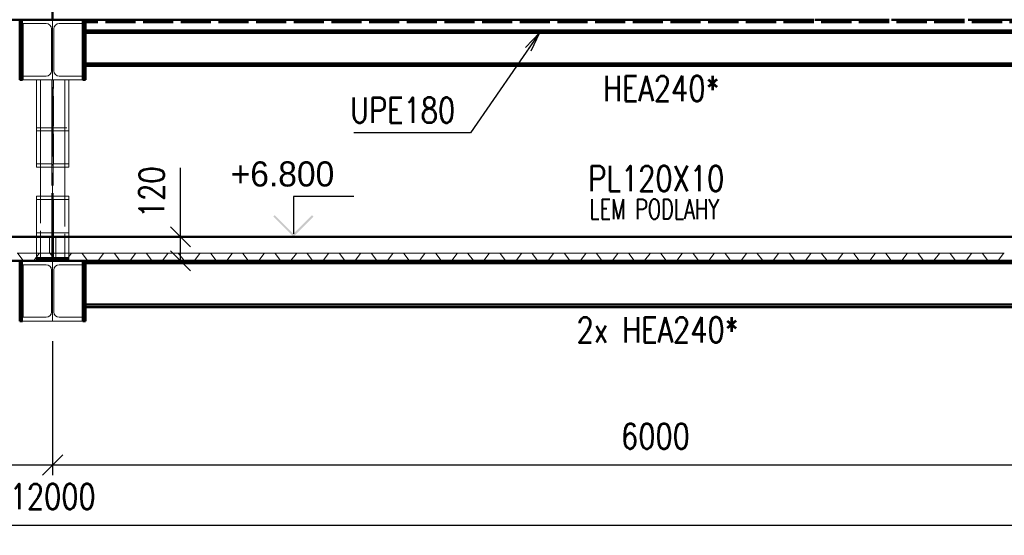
# Paper-space layout 'Layout1' of a CAD drawing. Extents: x -2 to 1083, y -36 to 422.
# Tile 15 of 93: x 173 to 271, y 240 to 291. Entities that reach past the tile are written whole.
import ezdxf

# ---------------------------------------------------------------- set-up
doc = ezdxf.new("R2010")
doc.units = 0
doc.linetypes.add('ACAD_ISO02W100', pattern=[15, 12, -3])
doc.linetypes.add('ACAD_ISO04W100', pattern=[30.5, 24, -3, 0.5, -3])
doc.layers.get('0').update_dxf_attribs({"linetype": 'CONTINUOUS'})
doc.layers.get('DEFPOINTS').update_dxf_attribs({"color": 132, "linetype": 'CONTINUOUS'})
doc.layers.add('AS_INS_ON', color=7, linetype='CONTINUOUS')
for name, color, linetype, lineweight in [('SS_1.ET-HALA_TaO-KCE_VELINU-PRUVLAK', 9, 'CONTINUOUS', 13), ('SS_2.ET-HALA_TaO-KCE_VELINU-NADSTAVBA', 72, 'CONTINUOUS', 50), ('SS_2.ET-HALA_TaO-KCE_VELINU-PODLAH.NOSNIK', 212, 'CONTINUOUS', 50), ('SS_2.ET-HALA_TaO-KCE_VELINU-PODLAHA', 9, 'CONTINUOUS', 13), ('SS_2.ET-HALA_TaO-KCE_VELINU-PODLAHA_LEM', 140, 'CONTINUOUS', 50), ('SS_2.ET-HALA_TaO-KCE_VELINU-ZESILENI', 160, 'CONTINUOUS', 50), ('SS_2.ET-HALA_TaO-LAVKA_+8.000m', 134, 'CONTINUOUS', 50), ('SS_KOTY', 3, 'CONTINUOUS', 25), ('SS_POPIS_PROFILU', 13, 'CONTINUOUS', 25), ('SS_POPIS_PROFILU_S355', 2, 'CONTINUOUS', 35), ('SS_SRAFY', 8, 'CONTINUOUS', 18)]:
    doc.layers.add(name, color=color, linetype=linetype, lineweight=lineweight)
doc.styles.add('ROMANS', font='romans.shx', dxfattribs={"width": 0.8})
doc.styles.add('romans.shx', font='romans.shx', dxfattribs={"height": 5})
doc.dimstyles.new('A-1_(2.5)_50AS', dxfattribs={"dimtxt": 2.5, "dimasz": 2, "dimexe": 1, "dimexo": 2, "dimgap": 0, "dimtad": 0, "dimdec": 1, "dimlfac": 50, "dimrnd": 1, "dimtxsty": 'ROMANS', "dimblk1": 'OBLIQUE', "dimblk2": 'OBLIQUE', "dimsah": 1, "dimcen": 2, "dimclrd": 256, "dimclre": 256, "dimclrt": 256, "dimadec": 1, "dimazin": 2, "dimtfac": 0.714286, "dimtdec": 1, "dimtmove": 0, "dimatfit": 3, "dimldrblk": 'OPEN', "dimfxl": 1, "dimtvp": 1.142857, "dimtfill": 1, "dimtolj": 1, "dimlwd": -1, "dimlwe": -1, "dimarcsym": 0})
pattern_1 = [(45, (56.62057, 345.75002), (-0.04490128, 0.04490128), [])]

# ---------------------------------------------------------------- blocks, each defined once
blk = doc.blocks.new('_Oblique')
at = {"color": 0, "linetype": 'ByBlock', "lineweight": -2}
blk.add_line((-0.5, -0.5), (0.5, 0.5), dxfattribs=at)
blk = doc.blocks.new('*D31')
at = {"layer": 'DEFPOINTS', "color": 0, "transparency": 16777216}
for p in [(56.621, 261.35, 9202.4), (176.621, 261.35, 9202.4), (176.621, 247.036)]:
    blk.add_point(p, dxfattribs=at)
at = {"layer": 'SS_KOTY', "transparency": 16777216}
for p, q in [((56.621, 259.35), (56.621, 246.036)), ((176.621, 259.35), (176.621, 246.036)), ((56.621, 247.036), (176.621, 247.036))]:
    blk.add_line(p, q, dxfattribs=at)
at = {"layer": 'SS_KOTY', "transparency": 16777216, "xscale": 2, "yscale": 2, "zscale": 2, "rotation": 180}
blk.add_blockref('_Oblique', (56.621, 247.036), dxfattribs=at)
at = {"layer": 'SS_KOTY', "transparency": 16777216, "xscale": 2, "yscale": 2, "zscale": 2}
blk.add_blockref('_Oblique', (176.621, 247.036), dxfattribs=at)
at = {"layer": 'SS_KOTY', "transparency": 16777216, "insert": (116.621, 249.893), "char_height": 2.5, "attachment_point": 5, "style": 'ROMANS', "bg_fill": 3, "box_fill_scale": 1.1, "bg_fill_color": 256, "bg_fill_true_color": 13158600, "bg_fill_transparency": 0}
blk.add_mtext('\\A1;6000', dxfattribs=at)
blk = doc.blocks.new('_OPEN')
at = {"color": 0, "linetype": 'ByBlock'}
for p, q in [((-1, 0.167), (0, 0)), ((0, 0), (-1, -0.167)), ((0, 0), (-1, 0))]:
    blk.add_line(p, q, dxfattribs=at)
blk = doc.blocks.new('*D32')
at = {"layer": 'DEFPOINTS', "color": 0, "transparency": 16777216}
for p in [(176.621, 261.35, 9202.4), (296.621, 261.35, 9202.4), (296.621, 247.036)]:
    blk.add_point(p, dxfattribs=at)
at = {"layer": 'SS_KOTY', "transparency": 16777216}
for p, q in [((176.621, 259.35), (176.621, 246.036)), ((296.621, 259.35), (296.621, 246.036)), ((176.621, 247.036), (296.621, 247.036))]:
    blk.add_line(p, q, dxfattribs=at)
at = {"layer": 'SS_KOTY', "transparency": 16777216, "xscale": 2, "yscale": 2, "zscale": 2, "rotation": 180}
blk.add_blockref('_Oblique', (176.621, 247.036), dxfattribs=at)
at = {"layer": 'SS_KOTY', "transparency": 16777216, "xscale": 2, "yscale": 2, "zscale": 2}
blk.add_blockref('_Oblique', (296.621, 247.036), dxfattribs=at)
at = {"layer": 'SS_KOTY', "transparency": 16777216, "insert": (236.621, 249.893), "char_height": 2.5, "attachment_point": 5, "style": 'ROMANS', "bg_fill": 3, "box_fill_scale": 1.1, "bg_fill_color": 256, "bg_fill_true_color": 13158600, "bg_fill_transparency": 0}
blk.add_mtext('\\A1;6000', dxfattribs=at)
blk = doc.blocks.new('*D36')
at = {"layer": 'DEFPOINTS', "color": 0, "transparency": 16777216}
for p in [(56.621, 261.35, 9202.4), (296.621, 261.35, 9202.4), (296.621, 241.036)]:
    blk.add_point(p, dxfattribs=at)
at = {"layer": 'SS_KOTY', "transparency": 16777216}
for p, q in [((56.621, 259.35), (56.621, 240.036)), ((296.621, 259.35), (296.621, 240.036)), ((56.621, 241.036), (296.621, 241.036))]:
    blk.add_line(p, q, dxfattribs=at)
at = {"layer": 'SS_KOTY', "transparency": 16777216, "xscale": 2, "yscale": 2, "zscale": 2, "rotation": 180}
blk.add_blockref('_Oblique', (56.621, 241.036), dxfattribs=at)
at = {"layer": 'SS_KOTY', "transparency": 16777216, "xscale": 2, "yscale": 2, "zscale": 2}
blk.add_blockref('_Oblique', (296.621, 241.036), dxfattribs=at)
at = {"layer": 'SS_KOTY', "transparency": 16777216, "insert": (176.621, 243.893), "char_height": 2.5, "attachment_point": 5, "style": 'ROMANS', "bg_fill": 3, "box_fill_scale": 1.1, "bg_fill_color": 256, "bg_fill_true_color": 13158600, "bg_fill_transparency": 0}
blk.add_mtext('\\A1;12000', dxfattribs=at)
blk = doc.blocks.new('*D48')
at = {"layer": 'DEFPOINTS', "color": 0, "transparency": 16777216}
for p in [(178.221, 269.75, 9194), (189.338, 269.75), (179.901, 267.35, 9194)]:
    blk.add_point(p, dxfattribs=at)
at = {"layer": 'SS_KOTY', "transparency": 16777216}
for p, q in [((189.338, 269.75), (189.338, 276.607)), ((180.221, 269.75), (190.338, 269.75)), ((189.338, 267.35), (189.338, 269.75)), ((181.901, 267.35), (190.338, 267.35))]:
    blk.add_line(p, q, dxfattribs=at)
at = {"layer": 'SS_KOTY', "transparency": 16777216, "xscale": 2, "yscale": 2, "zscale": 2}
for p, rotation in [((189.338, 269.75), 90), ((189.338, 267.35), 270)]:
    blk.add_blockref('_Oblique', p, dxfattribs=dict(at, rotation=rotation))
at = {"layer": 'SS_KOTY', "transparency": 16777216, "insert": (186.481, 274.179), "char_height": 2.5, "attachment_point": 5, "rotation": 90, "style": 'ROMANS', "bg_fill": 3, "box_fill_scale": 1.1, "bg_fill_color": 256, "bg_fill_true_color": 13158600, "bg_fill_transparency": 0}
blk.add_mtext('\\A1;120', dxfattribs=at)

psp = doc.layouts.get("Layout1")

# ---------------------------------------------------------------- hatches: boundary and pattern name
at = {"layer": 'AS_INS_ON'}
psp.add_hatch(color=3, dxfattribs=at).paths.add_polyline_path([(198.7265, 271.8914), (198.5851, 271.75), (200.5851, 269.75), (202.5851, 271.75), (202.4437, 271.8914), (200.5851, 270.0329)])
at = {"layer": 'SS_SRAFY'}
h = psp.add_hatch(dxfattribs=at)
h.set_pattern_fill('ANSI31', color=5, scale=0.02, style=0)
h.set_pattern_definition(pattern_1)
h.paths.add_polyline_path([(173.3406, 285.35), (173.6206, 285.35), (173.6206, 291.35), (173.3406, 291.35)], flags=0)
h = psp.add_hatch(dxfattribs=at)
h.set_pattern_fill('ANSI31', color=5, scale=0.02, style=0)
h.set_pattern_definition(pattern_1)
h.paths.add_polyline_path([(179.6206, 285.35), (179.9006, 285.35), (179.9006, 291.35), (179.6206, 291.35)], flags=0)

# ---------------------------------------------------------------- linework, layer by layer
at = {"layer": 'AS_INS_ON', "color": 3}
for p, q in [((206.5851, 273.75, 21.7265), (200.5851, 273.75, 21.7265)), ((200.5851, 273.75, 21.7265), (200.5851, 270.0329, 21.7265))]:
    psp.add_line(p, q, dxfattribs=at)
at = {"layer": 'SS_1.ET-HALA_TaO-KCE_VELINU-PRUVLAK', "color": 5, "linetype": 'Continuous', "ltscale": 0.25}
for p, q in [((179.6206, 291.35), (173.6206, 291.35)), ((173.6206, 291.35), (173.6206, 290.97)), ((173.6206, 290.97), (175.9706, 290.97)), ((176.5106, 290.43), (176.5106, 286.27)), ((176.7306, 286.27), (176.7306, 290.43)), ((177.2706, 290.97), (179.6206, 290.97)), ((175.9706, 285.73), (173.6206, 285.73)), ((173.6206, 285.35), (179.6206, 285.35)), ((175.0206, 285.35), (175.0206, 276.6695)), ((175.4206, 285.35), (175.4206, 273.7772)), ((179.6206, 285.73), (177.2706, 285.73)), ((175.0206, 276.6695), (175.4206, 276.6695)), ((175.0206, 273.7772), (175.0206, 273.4544)), ((176.5406, 273.4544), (175.0206, 273.4544)), ((175.0206, 273.4544), (175.0206, 270.1279)), ((176.5406, 273.4544), (176.5406, 270.1279)), ((176.7006, 270.1279), (176.7006, 273.4544)), ((176.5406, 270.1279), (175.0206, 270.1279)), ((175.0206, 270.1279), (175.0206, 269.8052)), ((175.0206, 269.8052), (175.0206, 267.35)), ((173.6206, 267.35), (173.6206, 266.97)), ((173.6206, 266.97), (175.9706, 266.97)), ((176.5106, 266.43), (176.5106, 262.27)), ((176.7306, 262.27), (176.7306, 266.43))]:
    psp.add_line(p, q, dxfattribs=at)
at = {"layer": 'SS_1.ET-HALA_TaO-KCE_VELINU-PRUVLAK', "color": 9, "linetype": 'ACAD_ISO04W100', "ltscale": 0.25}
psp.add_line((176.6206, 278.6357), (176.6206, 291.35), dxfattribs=at)
at = {"layer": 'SS_1.ET-HALA_TaO-KCE_VELINU-PRUVLAK', "color": 9, "linetype": 'ACAD_ISO02W100', "ltscale": 0.25}
for p, q in [((176.5406, 276.989), (176.5406, 285.35)), ((176.5556, 285.35), (176.5556, 267.35)), ((176.6856, 285.35), (176.6856, 267.35)), ((176.7006, 276.989), (176.7006, 285.35)), ((175.0206, 280.602), (178.2206, 280.602)), ((175.0206, 280.2825), (176.5406, 280.2825)), ((176.7006, 280.2825), (178.2206, 280.2825)), ((175.0206, 276.989), (176.5406, 276.989)), ((175.4206, 267.35), (175.4206, 273.7772)), ((176.5406, 267.35), (176.5406, 270.1279)), ((176.7006, 267.35), (176.7006, 270.1279))]:
    psp.add_line(p, q, dxfattribs=at)
at = {"layer": 'SS_1.ET-HALA_TaO-KCE_VELINU-PRUVLAK', "color": 5, "linetype": 'Continuous', "ltscale": 0.25, "extrusion": (0, 6.12323e-17, -1)}
for centre, start, end in [((-175.9706, 290.43), 90, 180), ((-177.2706, 290.43), 0, 90), ((-175.9706, 286.27), 180, 270), ((-177.2706, 286.27), 270, 0), ((-175.9706, 266.43), 90, 180), ((-177.2706, 266.43), 0, 90)]:
    psp.add_arc(centre, 0.54, start, end, dxfattribs=at)
at = {"layer": 'SS_2.ET-HALA_TaO-KCE_VELINU-NADSTAVBA', "color": 7, "linetype": 'ACAD_ISO04W100', "ltscale": 0.25}
psp.add_line((176.6206, 291.35), (176.6206, 345.75), dxfattribs=at)
at = {"layer": 'SS_2.ET-HALA_TaO-KCE_VELINU-PODLAH.NOSNIK', "color": 7, "linetype": 'ACAD_ISO04W100', "ltscale": 0.25}
for p, q in [((176.6206, 291.35), (56.6206, 291.35)), ((296.6206, 291.35), (176.6206, 291.35)), ((176.6206, 267.35), (56.6206, 267.35))]:
    psp.add_line(p, q, dxfattribs=at)
at = {"layer": 'SS_2.ET-HALA_TaO-KCE_VELINU-PODLAH.NOSNIK', "color": 3, "linetype": 'ACAD_ISO02W100', "ltscale": 0.25}
for p, q in [((293.6206, 291.35), (179.9006, 291.35)), ((293.6206, 291.11), (179.9006, 291.11))]:
    psp.add_line(p, q, dxfattribs=at)
at = {"layer": 'SS_2.ET-HALA_TaO-KCE_VELINU-PODLAH.NOSNIK', "color": 1, "linetype": 'Continuous', "ltscale": 0.25}
for p, q in [((296.5106, 286.99), (179.9006, 286.99)), ((179.9006, 286.75), (296.5106, 286.75)), ((296.5106, 262.99), (179.9006, 262.99)), ((179.9006, 262.75), (296.5106, 262.75))]:
    psp.add_line(p, q, dxfattribs=at)
at = {"layer": 'SS_2.ET-HALA_TaO-KCE_VELINU-PODLAHA', "color": 9, "linetype": 'ACAD_ISO02W100', "ltscale": 0.25}
for p, q in [((175.4006, 269.75), (175.4006, 268.13)), ((176.3156, 269.75), (176.3156, 268.13)), ((176.5356, 268.13), (176.5356, 269.75)), ((176.7056, 269.75), (176.7056, 268.13)), ((176.9256, 269.75), (176.9256, 268.13)), ((175.3444, 268.13), (173.0967, 268.13)), ((173.1617, 268.0971), (173.6966, 267.3958)), ((175.2794, 268.0971), (174.7445, 267.3958)), ((176.2967, 268.13), (175.3444, 268.13)), ((176.3156, 268.1278), (176.3156, 268.13)), ((176.3156, 268.1278), (176.3538, 268.1064)), ((176.3538, 268.1064), (176.3617, 268.0971)), ((176.8966, 267.3958), (176.3617, 268.0971)), ((176.5356, 267.8692), (176.4711, 267.9537)), ((176.5356, 267.8692), (176.4865, 267.9335)), ((176.5356, 267.8692), (176.5356, 268.13)), ((176.5356, 267.8692), (176.5406, 267.8626)), ((176.5556, 267.8429), (176.5406, 267.8626)), ((176.7006, 267.6528), (176.6856, 267.6725)), ((176.7006, 267.6528), (176.7329, 267.6104)), ((176.7056, 268.13), (176.7056, 267.6462)), ((176.77, 267.5617), (176.7056, 267.6462)), ((176.7689, 267.5632), (176.77, 267.5617)), ((176.77, 267.5617), (176.7726, 267.5583)), ((176.7726, 267.5583), (176.77, 267.5617)), ((176.8524, 267.4537), (176.7726, 267.5583)), ((176.9256, 268.13), (176.9256, 267.3748)), ((192.2967, 268.13), (191.3444, 268.13)), ((194.5444, 268.13), (192.2967, 268.13)), ((192.3617, 268.0971), (192.8966, 267.3958)), ((193.9445, 267.3958), (194.4794, 268.0971)), ((195.4967, 268.13), (194.5444, 268.13)), ((197.7444, 268.13), (195.4967, 268.13)), ((195.5617, 268.0971), (196.0966, 267.3958)), ((197.1445, 267.3958), (197.6794, 268.0971)), ((198.6967, 268.13), (197.7444, 268.13)), ((200.9444, 268.13), (198.6967, 268.13)), ((198.7617, 268.0971), (199.2966, 267.3958)), ((200.3445, 267.3958), (200.8794, 268.0971)), ((201.8967, 268.13), (200.9444, 268.13)), ((204.1444, 268.13), (201.8967, 268.13)), ((201.9617, 268.0971), (202.4966, 267.3958)), ((203.5445, 267.3958), (204.0794, 268.0971)), ((205.0967, 268.13), (204.1444, 268.13)), ((207.3444, 268.13), (205.0967, 268.13)), ((205.1617, 268.0971), (205.6966, 267.3958)), ((206.7445, 267.3958), (207.2794, 268.0971)), ((208.2967, 268.13), (207.3444, 268.13)), ((210.5444, 268.13), (208.2967, 268.13)), ((208.3617, 268.0971), (208.8966, 267.3958)), ((209.9445, 267.3958), (210.4794, 268.0971)), ((211.4967, 268.13), (210.5444, 268.13)), ((213.7444, 268.13), (211.4967, 268.13)), ((211.5617, 268.0971), (212.0966, 267.3958)), ((213.1445, 267.3958), (213.6794, 268.0971)), ((214.6967, 268.13), (213.7444, 268.13)), ((216.9444, 268.13), (214.6967, 268.13)), ((214.7617, 268.0971), (215.2966, 267.3958)), ((216.3445, 267.3958), (216.8794, 268.0971)), ((217.8967, 268.13), (216.9444, 268.13)), ((220.1444, 268.13), (217.8967, 268.13)), ((217.9617, 268.0971), (218.4966, 267.3958)), ((219.5445, 267.3958), (220.0794, 268.0971)), ((221.0967, 268.13), (220.1444, 268.13)), ((223.3444, 268.13), (221.0967, 268.13)), ((221.1617, 268.0971), (221.6966, 267.3958)), ((222.7445, 267.3958), (223.2794, 268.0971)), ((224.2967, 268.13), (223.3444, 268.13)), ((226.5444, 268.13), (224.2967, 268.13)), ((224.3617, 268.0971), (224.8966, 267.3958)), ((225.9445, 267.3958), (226.4794, 268.0971)), ((227.4967, 268.13), (226.5444, 268.13)), ((229.7444, 268.13), (227.4967, 268.13)), ((227.5617, 268.0971), (228.0966, 267.3958)), ((229.1445, 267.3958), (229.6794, 268.0971)), ((230.6967, 268.13), (229.7444, 268.13)), ((232.9444, 268.13), (230.6967, 268.13)), ((230.7617, 268.0971), (231.2966, 267.3958)), ((232.3445, 267.3958), (232.8794, 268.0971)), ((233.8967, 268.13), (232.9444, 268.13)), ((236.1444, 268.13), (233.8967, 268.13)), ((233.9617, 268.0971), (234.4966, 267.3958)), ((235.5445, 267.3958), (236.0794, 268.0971)), ((237.0967, 268.13), (236.1444, 268.13)), ((239.3444, 268.13), (237.0967, 268.13)), ((237.1617, 268.0971), (237.6966, 267.3958)), ((238.7445, 267.3958), (239.2794, 268.0971)), ((240.2967, 268.13), (239.3444, 268.13)), ((242.5444, 268.13), (240.2967, 268.13)), ((240.3617, 268.0971), (240.8966, 267.3958)), ((241.9445, 267.3958), (242.4794, 268.0971)), ((243.4967, 268.13), (242.5444, 268.13)), ((245.7444, 268.13), (243.4967, 268.13)), ((243.5617, 268.0971), (244.0966, 267.3958)), ((245.1445, 267.3958), (245.6794, 268.0971)), ((246.6967, 268.13), (245.7444, 268.13)), ((248.9444, 268.13), (246.6967, 268.13)), ((246.7617, 268.0971), (247.2966, 267.3958)), ((248.3445, 267.3958), (248.8794, 268.0971)), ((249.8967, 268.13), (248.9444, 268.13)), ((252.1444, 268.13), (249.8967, 268.13)), ((249.9617, 268.0971), (250.4966, 267.3958)), ((251.5445, 267.3958), (252.0794, 268.0971)), ((253.0967, 268.13), (252.1444, 268.13)), ((255.3444, 268.13), (253.0967, 268.13)), ((253.1617, 268.0971), (253.6966, 267.3958)), ((254.7445, 267.3958), (255.2794, 268.0971)), ((256.2967, 268.13), (255.3444, 268.13)), ((258.5444, 268.13), (256.2967, 268.13)), ((256.3617, 268.0971), (256.8966, 267.3958)), ((257.9445, 267.3958), (258.4794, 268.0971)), ((259.4967, 268.13), (258.5444, 268.13)), ((261.7444, 268.13), (259.4967, 268.13)), ((259.5617, 268.0971), (260.0966, 267.3958)), ((261.1445, 267.3958), (261.6794, 268.0971)), ((262.6967, 268.13), (261.7444, 268.13)), ((264.9444, 268.13), (262.6967, 268.13)), ((262.7617, 268.0971), (263.2966, 267.3958)), ((264.3445, 267.3958), (264.8794, 268.0971)), ((265.8967, 268.13), (264.9444, 268.13)), ((268.1444, 268.13), (265.8967, 268.13)), ((265.9617, 268.0971), (266.4966, 267.3958)), ((267.5445, 267.3958), (268.0794, 268.0971)), ((269.0967, 268.13), (268.1444, 268.13)), ((271.3444, 268.13), (269.0967, 268.13)), ((269.1617, 268.0971), (269.6966, 267.3958)), ((270.7445, 267.3958), (271.2794, 268.0971)), ((173.7444, 267.3715), (174.6967, 267.3715)), ((176.8524, 267.4537), (176.8335, 267.4785)), ((176.8966, 267.3958), (176.8524, 267.4537)), ((176.8966, 267.3958), (176.902, 267.3895)), ((176.902, 267.3895), (176.9256, 267.3748)), ((176.902, 267.3895), (176.9444, 267.3715)), ((192.9444, 267.3715), (193.8967, 267.3715)), ((196.1444, 267.3715), (197.0967, 267.3715)), ((199.3444, 267.3715), (200.2967, 267.3715)), ((202.5444, 267.3715), (203.4967, 267.3715)), ((205.7444, 267.3715), (206.6967, 267.3715)), ((208.9444, 267.3715), (209.8967, 267.3715)), ((212.1444, 267.3715), (213.0967, 267.3715)), ((215.3444, 267.3715), (216.2967, 267.3715)), ((218.5444, 267.3715), (219.4967, 267.3715)), ((221.7444, 267.3715), (222.6967, 267.3715)), ((224.9444, 267.3715), (225.8967, 267.3715)), ((228.1444, 267.3715), (229.0967, 267.3715)), ((231.3444, 267.3715), (232.2967, 267.3715)), ((234.5444, 267.3715), (235.4967, 267.3715)), ((237.7444, 267.3715), (238.6967, 267.3715)), ((240.9444, 267.3715), (241.8967, 267.3715)), ((244.1444, 267.3715), (245.0967, 267.3715)), ((247.3444, 267.3715), (248.2967, 267.3715)), ((250.5444, 267.3715), (251.4967, 267.3715)), ((253.7444, 267.3715), (254.6967, 267.3715)), ((256.9444, 267.3715), (257.8967, 267.3715)), ((260.1444, 267.3715), (261.0967, 267.3715)), ((263.3444, 267.3715), (264.2967, 267.3715)), ((266.5444, 267.3715), (267.4967, 267.3715)), ((269.7444, 267.3715), (270.6967, 267.3715))]:
    psp.add_line(p, q, dxfattribs=at)
at = {"layer": 'SS_2.ET-HALA_TaO-KCE_VELINU-PODLAHA', "color": 9, "linetype": 'ACAD_ISO02W100', "ltscale": 0.25, "extrusion": (-1.31361e-12, 1.14857e-12, -1)}
for centre, start in [((-175.3458, 268.0465), 37.327401), ((-197.7458, 268.0465), 37.32742), ((-200.9458, 268.0465), 37.327425), ((-216.9458, 268.0465), 37.327421), ((-245.7458, 268.0465), 37.327419), ((-252.1458, 268.0465), 37.327378), ((-268.1458, 268.0465), 37.327401)]:
    psp.add_arc(centre, 0.0836, start, 88.985376, dxfattribs=at)
at = {"layer": 'SS_2.ET-HALA_TaO-KCE_VELINU-PODLAHA', "color": 9, "linetype": 'ACAD_ISO02W100', "ltscale": 0.25, "extrusion": (2.55039e-12, -1.46433e-15, -1)}
for centre in [(-176.2967, 268.0493), (-192.2967, 268.0493), (-217.8967, 268.0493), (-224.2967, 268.0493), (-233.8967, 268.0493), (-237.0967, 268.0493), (-243.4967, 268.0493), (-246.6967, 268.0493), (-249.8967, 268.0493), (-253.0967, 268.0493), (-265.8967, 268.0493), (-269.0967, 268.0493)]:
    psp.add_arc(centre, 0.0807, 90.034273, 143.654669, dxfattribs=at)
at = {"layer": 'SS_2.ET-HALA_TaO-KCE_VELINU-PODLAHA', "color": 9, "linetype": 'ACAD_ISO02W100', "ltscale": 0.25, "extrusion": (-6.56804e-13, 5.74315e-13, -1)}
for centre, start in [((-191.3458, 268.0465), 37.327401), ((-204.1458, 268.0465), 37.327425), ((-207.3458, 268.0465), 37.327401), ((-213.7458, 268.0465), 37.327421), ((-220.1458, 268.0465), 37.327424), ((-223.3458, 268.0465), 37.327419), ((-229.7458, 268.0465), 37.327424), ((-232.9458, 268.0465), 37.327424), ((-236.1458, 268.0465), 37.327424), ((-239.3458, 268.0465), 37.327424), ((-242.5458, 268.0465), 37.327419), ((-248.9458, 268.0465), 37.327419), ((-255.3458, 268.0465), 37.327419), ((-258.5458, 268.0465), 37.327401), ((-264.9458, 268.0465), 37.327401), ((-271.3458, 268.0465), 37.327401)]:
    psp.add_arc(centre, 0.0836, start, 88.985376, dxfattribs=at)
at = {"layer": 'SS_2.ET-HALA_TaO-KCE_VELINU-PODLAHA', "color": 9, "linetype": 'ACAD_ISO02W100', "ltscale": 0.25, "extrusion": (0, 6.12323e-17, -1)}
for centre, start in [((-194.5458, 268.0465), 37.327401), ((-210.5458, 268.0465), 37.327401), ((-226.5458, 268.0465), 37.327419), ((-261.7458, 268.0465), 37.327401)]:
    psp.add_arc(centre, 0.0836, start, 88.985376, dxfattribs=at)
at = {"layer": 'SS_2.ET-HALA_TaO-KCE_VELINU-PODLAHA', "color": 9, "linetype": 'ACAD_ISO02W100', "ltscale": 0.25, "extrusion": (2.55039e-12, -1.46475e-15, -1)}
psp.add_arc((-195.4967, 268.0493), 0.0807, 90.034282, 143.654669, dxfattribs=at)
at = {"layer": 'SS_2.ET-HALA_TaO-KCE_VELINU-PODLAHA', "color": 9, "linetype": 'ACAD_ISO02W100', "ltscale": 0.25, "extrusion": (1.80384e-12, -1.80378e-12, -1)}
for centre, start in [((-198.6967, 268.0493), 90.034294), ((-201.8967, 268.0493), 90.034261), ((-259.4967, 268.0493), 90.034273)]:
    psp.add_arc(centre, 0.0807, start, 143.654669, dxfattribs=at)
at = {"layer": 'SS_2.ET-HALA_TaO-KCE_VELINU-PODLAHA', "color": 9, "linetype": 'ACAD_ISO02W100', "ltscale": 0.25, "extrusion": (2.17712e-12, -9.02624e-13, -1)}
psp.add_arc((-205.0967, 268.0493), 0.0807, 90.034296, 143.654669, dxfattribs=at)
at = {"layer": 'SS_2.ET-HALA_TaO-KCE_VELINU-PODLAHA', "color": 9, "linetype": 'ACAD_ISO02W100', "ltscale": 0.25, "extrusion": (2.55039e-12, -1.46382e-15, -1)}
for centre in [(-208.2967, 268.0493), (-214.6967, 268.0493)]:
    psp.add_arc(centre, 0.0807, 90.034261, 143.654669, dxfattribs=at)
at = {"layer": 'SS_2.ET-HALA_TaO-KCE_VELINU-PODLAHA', "color": 9, "linetype": 'ACAD_ISO02W100', "ltscale": 0.25, "extrusion": (2.17712e-12, -9.02623e-13, -1)}
for centre, start in [((-211.4967, 268.0493), 90.034261), ((-221.0967, 268.0493), 90.034273), ((-227.4967, 268.0493), 90.034273), ((-230.6967, 268.0493), 90.034273), ((-240.2967, 268.0493), 90.034273), ((-256.2967, 268.0493), 90.034273), ((-262.6967, 268.0493), 90.034273)]:
    psp.add_arc(centre, 0.0807, start, 143.654669, dxfattribs=at)
at = {"layer": 'SS_2.ET-HALA_TaO-KCE_VELINU-PODLAHA', "color": 9, "linetype": 'ACAD_ISO02W100', "ltscale": 0.25}
for centre, radius, start, end in [((173.7456, 267.4332), 0.0617, 217.327401, 268.853945), ((174.6967, 267.4307), 0.0593, 270, 323.818661), ((176.9456, 267.4332), 0.0617, 217.327401, 268.853945), ((192.9456, 267.4332), 0.0617, 217.327401, 268.853945), ((193.8967, 267.4307), 0.0593, 270.000014, 323.818661), ((196.1456, 267.4332), 0.0617, 217.327401, 268.853945), ((197.0967, 267.4307), 0.0593, 270.000011, 323.818661), ((199.3456, 267.4332), 0.0617, 217.327416, 268.853945), ((200.2967, 267.4307), 0.0593, 270.000011, 323.818661), ((202.5456, 267.4332), 0.0617, 217.327416, 268.853945), ((203.4967, 267.4307), 0.0593, 270.000011, 323.818661), ((205.7456, 267.4332), 0.0617, 217.327401, 268.853945), ((206.6967, 267.4307), 0.0593, 270.000011, 323.818661), ((208.9456, 267.4332), 0.0617, 217.327401, 268.853945), ((209.8967, 267.4307), 0.0593, 270.000011, 323.818661), ((212.1456, 267.4332), 0.0617, 217.327386, 268.853945), ((213.0967, 267.4307), 0.0593, 270.000011, 323.818661), ((215.3456, 267.4332), 0.0617, 217.327411, 268.853945), ((216.2967, 267.4307), 0.0593, 270.000011, 323.818661), ((218.5456, 267.4332), 0.0617, 217.327436, 268.853945), ((219.4967, 267.4307), 0.0593, 270, 323.818661), ((221.7456, 267.4332), 0.0617, 217.327436, 268.853945), ((222.6967, 267.4307), 0.0593, 270, 323.818661), ((224.9456, 267.4332), 0.0617, 217.327436, 268.853945), ((225.8967, 267.4307), 0.0593, 270, 323.818661), ((228.1456, 267.4332), 0.0617, 217.327427, 268.853945), ((229.0967, 267.4307), 0.0593, 270, 323.818661), ((231.3456, 267.4332), 0.0617, 217.327436, 268.853945), ((232.2967, 267.4307), 0.0593, 270, 323.818661), ((234.5456, 267.4332), 0.0617, 217.327436, 268.853945), ((235.4967, 267.4307), 0.0593, 270, 323.818661), ((237.7456, 267.4332), 0.0617, 217.327436, 268.853945), ((238.6967, 267.4307), 0.0593, 270, 323.818661), ((240.9456, 267.4332), 0.0617, 217.327436, 268.853945), ((241.8967, 267.4307), 0.0593, 270, 323.818661), ((244.1456, 267.4332), 0.0617, 217.327436, 268.853945), ((245.0967, 267.4307), 0.0593, 270, 323.818661), ((247.3456, 267.4332), 0.0617, 217.327436, 268.853945), ((248.2967, 267.4307), 0.0593, 270, 323.818661), ((250.5456, 267.4332), 0.0617, 217.327436, 268.853945), ((251.4967, 267.4307), 0.0593, 270, 323.818661), ((253.7456, 267.4332), 0.0617, 217.327436, 268.853945), ((254.6967, 267.4307), 0.0593, 270, 323.818661), ((256.9456, 267.4332), 0.0617, 217.32744, 268.853945), ((257.8967, 267.4307), 0.0593, 270, 323.818661), ((260.1456, 267.4332), 0.0617, 217.32742, 268.853945), ((261.0967, 267.4307), 0.0593, 270, 323.818661), ((263.3456, 267.4332), 0.0617, 217.327441, 268.853945), ((264.2967, 267.4307), 0.0593, 270, 323.818661), ((266.5456, 267.4332), 0.0617, 217.327441, 268.853945), ((267.4967, 267.4307), 0.0593, 270, 323.818661), ((269.7456, 267.4332), 0.0617, 217.327441, 268.853945), ((270.6967, 267.4307), 0.0593, 270, 323.818661)]:
    psp.add_arc(centre, radius, start, end, dxfattribs=at)
at = {"layer": 'SS_2.ET-HALA_TaO-KCE_VELINU-PODLAHA_LEM', "color": 1, "linetype": 'Continuous', "ltscale": 0.25}
for p, q in [((175.0206, 269.75), (58.2206, 269.75)), ((59.6206, 267.35), (173.3406, 267.35))]:
    psp.add_line(p, q, dxfattribs=at)
at = {"layer": 'SS_2.ET-HALA_TaO-KCE_VELINU-PODLAHA_LEM', "color": 3, "linetype": 'ACAD_ISO02W100', "ltscale": 0.25}
for p, q in [((176.6206, 269.75), (175.0206, 269.75)), ((176.6206, 267.6007), (176.6206, 269.75)), ((175.0206, 267.6007), (176.6206, 267.6007)), ((176.6206, 267.4537), (176.6206, 267.6007)), ((175.0206, 267.4537), (176.6206, 267.4537))]:
    psp.add_line(p, q, dxfattribs=at)
at = {"layer": 'SS_2.ET-HALA_TaO-KCE_VELINU-PODLAHA_LEM', "color": 7, "linetype": 'ACAD_ISO04W100', "ltscale": 0.25}
psp.add_line((176.6206, 267.35), (53.6206, 267.35), dxfattribs=at)
at = {"layer": 'SS_2.ET-HALA_TaO-KCE_VELINU-ZESILENI', "color": 1, "linetype": 'Continuous', "ltscale": 0.25}
for p, q in [((173.6206, 291.35), (173.3406, 291.35)), ((173.3406, 291.35), (173.3406, 285.35)), ((179.9006, 291.35), (179.6206, 291.35)), ((179.6206, 285.35), (179.6206, 291.35)), ((179.9006, 285.35), (179.9006, 291.35)), ((173.6206, 290.97), (173.6206, 285.35)), ((173.3406, 285.35), (173.6206, 285.35)), ((179.6206, 285.35), (179.9006, 285.35)), ((173.3406, 267.35), (173.6206, 267.35))]:
    psp.add_line(p, q, dxfattribs=at)
at = {"layer": 'SS_2.ET-HALA_TaO-LAVKA_+8.000m', "color": 1, "linetype": 'Continuous', "ltscale": 0.25}
for p, q in [((293.6206, 290.26), (179.9006, 290.26)), ((179.9006, 290.05), (293.6206, 290.05))]:
    psp.add_line(p, q, dxfattribs=at)
at = {"layer": 'SS_POPIS_PROFILU', "color": 0, "linetype": 'ByBlock'}
for p, q in [((223.6779, 288.593), (225.088, 290.05)), ((225.088, 290.05), (223.9523, 288.4037)), ((225.088, 290.05), (224.2267, 288.2144))]:
    psp.add_line(p, q, dxfattribs=at)
at = {"layer": 'SS_POPIS_PROFILU', "color": 13}
psp.add_lwpolyline([(225.088, 290.05), (218.224, 280.0996), (206.6049, 280.0996)], dxfattribs=at)

# ---------------------------------------------------------------- texts
at = {"layer": 'AS_INS_ON', "color": 3}
psp.add_text('+6.800', height=2.5, dxfattribs=at).set_placement((194.3348, 274.75))
at = {"layer": 'SS_POPIS_PROFILU', "color": 13, "style": 'romans.shx'}
for s, height, width, p in [('UPE180', 2.5, 0.8, (206.2278, 281.0996)), ('PL120X10', 2.5, 0.8, (229.928, 274.2973)), ('LEM PODLAHY', 2, 0.7, (230.0411, 271.4973))]:
    psp.add_text(s, height=height, dxfattribs=dict(at, width=width)).set_placement(p)
at = {"layer": 'SS_POPIS_PROFILU_S355', "color": 2, "style": 'romans.shx', "width": 0.8}
psp.add_text('HEA240*', height=2.5, dxfattribs=at).set_placement((231.4049, 283.25))

# ---------------------------------------------------------------- dimensions: what is measured, and where the dimension line sits
at = {"layer": 'SS_KOTY'}
dim = psp.add_linear_dim(base=(189.338, 269.75, -9172.2735), p1=(179.9006, 267.35, 21.7265), p2=(178.2206, 269.75, 21.7265), angle=90, dimstyle='A-1_(2.5)_50AS', dxfattribs=at)
dim.commit()
dim.dimension.update_dxf_attribs({"geometry": '*D48', "text_midpoint": (186.4808, 274.1786, -9172.2735)})
dim = psp.add_linear_dim(base=(176.6206, 247.0362, -9172.2735), p1=(56.6206, 261.35, 30.1265), p2=(176.6206, 261.35, 30.1265), dimstyle='A-1_(2.5)_50AS', dxfattribs=at)
dim.commit()
dim.dimension.update_dxf_attribs({"geometry": '*D31', "text_midpoint": (116.6206, 249.8933, -9172.2735)})

# ---------------------------------------------------------------- next in the draw order: linework, layer by layer
at = {"layer": 'AS_INS_ON', "color": 3}
psp.add_line((200.5851, 269.75), (179.6551, 269.75), dxfattribs=at)
at = {"layer": 'SS_1.ET-HALA_TaO-KCE_VELINU-PRUVLAK', "color": 5, "linetype": 'Continuous', "ltscale": 0.25}
for p, q in [((177.8206, 273.7772), (177.8206, 285.35)), ((178.2206, 276.6695), (178.2206, 285.35)), ((177.8206, 276.6695), (178.2206, 276.6695)), ((178.2206, 273.7772), (175.0206, 273.7772)), ((178.2206, 273.4544), (176.7006, 273.4544)), ((178.2206, 273.4544), (178.2206, 273.7772)), ((178.2206, 270.1279), (178.2206, 273.4544)), ((178.2206, 269.8052), (175.0206, 269.8052)), ((178.2206, 270.1279), (176.7006, 270.1279)), ((178.2206, 269.8052), (178.2206, 270.1279)), ((178.2206, 267.35), (178.2206, 269.8052)), ((173.6206, 267.35), (179.6206, 267.35)), ((177.2706, 266.97), (179.6206, 266.97))]:
    psp.add_line(p, q, dxfattribs=at)
at = {"layer": 'SS_1.ET-HALA_TaO-KCE_VELINU-PRUVLAK', "color": 9, "linetype": 'ACAD_ISO02W100', "ltscale": 0.25}
for p, q in [((175.4206, 276.6695), (177.8206, 276.6695)), ((176.7006, 276.989), (178.2206, 276.989)), ((177.8206, 273.7772), (177.8206, 267.35))]:
    psp.add_line(p, q, dxfattribs=at)
at = {"layer": 'SS_2.ET-HALA_TaO-KCE_VELINU-PODLAH.NOSNIK', "color": 7, "linetype": 'ACAD_ISO04W100', "ltscale": 0.25}
psp.add_line((296.6206, 267.35), (176.6206, 267.35), dxfattribs=at)
at = {"layer": 'SS_2.ET-HALA_TaO-KCE_VELINU-PODLAH.NOSNIK', "color": 1, "linetype": 'Continuous', "ltscale": 0.25}
psp.add_line((179.9006, 267.11), (293.6206, 267.11), dxfattribs=at)
at = {"layer": 'SS_2.ET-HALA_TaO-KCE_VELINU-PODLAHA', "color": 9, "linetype": 'ACAD_ISO02W100', "ltscale": 0.25}
for p, q in [((177.8406, 268.13), (177.8406, 269.75)), ((178.5444, 268.13), (176.2967, 268.13)), ((177.8406, 267.3715), (177.8406, 268.13)), ((178.4794, 268.0971), (177.9887, 267.4537)), ((179.4967, 268.13), (178.5444, 268.13)), ((181.7444, 268.13), (179.4967, 268.13)), ((179.5617, 268.0971), (180.0966, 267.3958)), ((181.1445, 267.3958), (181.6794, 268.0971)), ((182.6967, 268.13), (181.7444, 268.13)), ((184.9444, 268.13), (182.6967, 268.13)), ((182.7617, 268.0971), (183.2966, 267.3958)), ((184.3445, 267.3958), (184.8794, 268.0971)), ((185.8967, 268.13), (184.9444, 268.13)), ((188.1444, 268.13), (185.8967, 268.13)), ((185.9617, 268.0971), (186.4966, 267.3958)), ((187.5445, 267.3958), (188.0794, 268.0971)), ((189.0967, 268.13), (188.1444, 268.13)), ((191.3444, 268.13), (189.0967, 268.13)), ((189.1617, 268.0971), (189.6966, 267.3958)), ((190.7445, 267.3958), (191.2794, 268.0971)), ((176.8335, 267.4785), (178.0076, 267.4785)), ((176.9444, 267.3715), (177.8967, 267.3715)), ((177.8967, 267.3715), (177.9386, 267.3888)), ((177.9386, 267.3888), (177.9445, 267.3958)), ((177.9887, 267.4537), (177.9445, 267.3958)), ((177.9887, 267.4537), (178.0076, 267.4785)), ((180.1444, 267.3715), (181.0967, 267.3715)), ((183.3444, 267.3715), (184.2967, 267.3715)), ((186.5444, 267.3715), (187.4967, 267.3715)), ((189.7444, 267.3715), (190.6967, 267.3715))]:
    psp.add_line(p, q, dxfattribs=at)
at = {"layer": 'SS_2.ET-HALA_TaO-KCE_VELINU-PODLAHA', "color": 9, "linetype": 'ACAD_ISO02W100', "ltscale": 0.25, "extrusion": (-6.56804e-13, 5.74315e-13, -1)}
for centre in [(-178.5458, 268.0465), (-184.9458, 268.0465), (-188.1458, 268.0465)]:
    psp.add_arc(centre, 0.0836, 37.327401, 88.985376, dxfattribs=at)
at = {"layer": 'SS_2.ET-HALA_TaO-KCE_VELINU-PODLAHA', "color": 9, "linetype": 'ACAD_ISO02W100', "ltscale": 0.25, "extrusion": (2.17712e-12, -9.02623e-13, -1)}
psp.add_arc((-179.4967, 268.0493), 0.0807, 90.034273, 143.654669, dxfattribs=at)
at = {"layer": 'SS_2.ET-HALA_TaO-KCE_VELINU-PODLAHA', "color": 9, "linetype": 'ACAD_ISO02W100', "ltscale": 0.25, "extrusion": (-1.31361e-12, 1.14857e-12, -1)}
psp.add_arc((-181.7458, 268.0465), 0.0836, 37.327401, 88.985376, dxfattribs=at)
at = {"layer": 'SS_2.ET-HALA_TaO-KCE_VELINU-PODLAHA', "color": 9, "linetype": 'ACAD_ISO02W100', "ltscale": 0.25, "extrusion": (2.17712e-12, -9.02624e-13, -1)}
for centre, start in [((-182.6967, 268.0493), 90.034281), ((-189.0967, 268.0493), 90.034282)]:
    psp.add_arc(centre, 0.0807, start, 143.654669, dxfattribs=at)
at = {"layer": 'SS_2.ET-HALA_TaO-KCE_VELINU-PODLAHA', "color": 9, "linetype": 'ACAD_ISO02W100', "ltscale": 0.25, "extrusion": (2.55039e-12, -1.46433e-15, -1)}
psp.add_arc((-185.8967, 268.0493), 0.0807, 90.034273, 143.654669, dxfattribs=at)
at = {"layer": 'SS_2.ET-HALA_TaO-KCE_VELINU-PODLAHA', "color": 9, "linetype": 'ACAD_ISO02W100', "ltscale": 0.25, "extrusion": (0, 6.12323e-17, -1)}
psp.add_arc((-177.8967, 267.4307), 0.0593, 216.181339, 270, dxfattribs=at)
at = {"layer": 'SS_2.ET-HALA_TaO-KCE_VELINU-PODLAHA', "color": 9, "linetype": 'ACAD_ISO02W100', "ltscale": 0.25}
for centre, radius, start, end in [((180.1456, 267.4332), 0.0617, 217.327401, 268.853945), ((181.0967, 267.4307), 0.0593, 270, 323.818661), ((183.3456, 267.4332), 0.0617, 217.327401, 268.853945), ((184.2967, 267.4307), 0.0593, 270, 323.818661), ((186.5456, 267.4332), 0.0617, 217.327401, 268.853945), ((187.4967, 267.4307), 0.0593, 270.000014, 323.818661), ((189.7456, 267.4332), 0.0617, 217.327401, 268.853945), ((190.6967, 267.4307), 0.0593, 270.000014, 323.818661)]:
    psp.add_arc(centre, radius, start, end, dxfattribs=at)
at = {"layer": 'SS_2.ET-HALA_TaO-KCE_VELINU-PODLAHA_LEM', "color": 3, "linetype": 'ACAD_ISO02W100', "ltscale": 0.25}
for p, q in [((178.2206, 269.75), (176.6206, 269.75)), ((176.6206, 267.6007), (178.2206, 267.6007)), ((176.6206, 267.4537), (178.2206, 267.4537))]:
    psp.add_line(p, q, dxfattribs=at)
at = {"layer": 'SS_2.ET-HALA_TaO-KCE_VELINU-PODLAHA_LEM', "color": 1, "linetype": 'Continuous', "ltscale": 0.25}
for p, q in [((295.0206, 269.75), (178.2206, 269.75)), ((179.9006, 267.35), (293.6206, 267.35))]:
    psp.add_line(p, q, dxfattribs=at)
at = {"layer": 'SS_2.ET-HALA_TaO-KCE_VELINU-PODLAHA_LEM', "color": 7, "linetype": 'ACAD_ISO04W100', "ltscale": 0.25}
psp.add_line((299.6206, 267.35), (176.6206, 267.35), dxfattribs=at)
at = {"layer": 'SS_2.ET-HALA_TaO-KCE_VELINU-ZESILENI', "color": 1, "linetype": 'Continuous', "ltscale": 0.25}
psp.add_line((179.6206, 267.35), (179.9006, 267.35), dxfattribs=at)

# ---------------------------------------------------------------- next in the draw order: dimensions: what is measured, and where the dimension line sits
at = {"layer": 'SS_KOTY'}
dim = psp.add_linear_dim(base=(296.6206, 247.0362, -9172.2735), p1=(176.6206, 261.35, 30.1265), p2=(296.6206, 261.35, 30.1265), dimstyle='A-1_(2.5)_50AS', override={"dimtmove": 1}, dxfattribs=at)
dim.commit()
dim.dimension.update_dxf_attribs({"geometry": '*D32', "text_midpoint": (236.6206, 249.8933, -9172.2735)})

# ---------------------------------------------------------------- next in the draw order: dimensions: what is measured, and where the dimension line sits
dim = psp.add_linear_dim(base=(296.6206, 241.0362, -9172.2735), p1=(56.6206, 261.35, 30.1265), p2=(296.6206, 261.35, 30.1265), dimstyle='A-1_(2.5)_50AS', dxfattribs=at)
dim.commit()
dim.dimension.update_dxf_attribs({"geometry": '*D36', "text_midpoint": (176.6206, 243.8933, -9172.2735)})

# ---------------------------------------------------------------- next in the draw order: hatches: boundary and pattern name
at = {"layer": 'SS_SRAFY'}
h = psp.add_hatch(dxfattribs=at)
h.set_pattern_fill('ANSI31', color=5, scale=0.02, style=0)
h.set_pattern_definition(pattern_1)
h.paths.add_polyline_path([(173.3406, 261.35), (173.6206, 261.35), (173.6206, 267.35), (173.3406, 267.35)], flags=0)
h = psp.add_hatch(dxfattribs=at)
h.set_pattern_fill('ANSI31', color=5, scale=0.02, style=0)
h.set_pattern_definition(pattern_1)
h.paths.add_polyline_path([(179.6206, 261.35), (179.9006, 261.35), (179.9006, 267.35), (179.6206, 267.35)], flags=0)

# ---------------------------------------------------------------- next in the draw order: linework, layer by layer
at = {"layer": 'SS_1.ET-HALA_TaO-KCE_VELINU-PRUVLAK', "color": 9, "linetype": 'ACAD_ISO04W100', "ltscale": 0.25}
for p, q in [((176.6206, 291.35), (176.6206, 261.35)), ((176.6206, 261.35), (176.6206, 271.7912))]:
    psp.add_line(p, q, dxfattribs=at)
at = {"layer": 'SS_1.ET-HALA_TaO-KCE_VELINU-PRUVLAK', "color": 5, "linetype": 'Continuous', "ltscale": 0.25}
for p, q in [((173.6206, 261.73), (175.9706, 261.73)), ((173.6206, 261.73), (173.6206, 261.35)), ((177.2706, 261.73), (179.6206, 261.73)), ((173.6206, 261.35), (179.6206, 261.35))]:
    psp.add_line(p, q, dxfattribs=at)
at = {"layer": 'SS_1.ET-HALA_TaO-KCE_VELINU-PRUVLAK', "color": 5, "linetype": 'Continuous', "ltscale": 0.25, "extrusion": (0, 6.12323e-17, -1)}
for centre, start, end in [((-175.9706, 262.27), 180, 270), ((-177.2706, 262.27), 270, 0)]:
    psp.add_arc(centre, 0.54, start, end, dxfattribs=at)
at = {"layer": 'SS_2.ET-HALA_TaO-KCE_VELINU-ZESILENI', "color": 1, "linetype": 'Continuous', "ltscale": 0.25}
for p, q in [((173.3406, 267.35), (173.3406, 261.35)), ((173.6206, 266.97), (173.6206, 261.73)), ((179.6206, 261.35), (179.6206, 267.35)), ((179.9006, 261.35), (179.9006, 267.35)), ((173.3406, 261.35), (173.6206, 261.35)), ((179.6206, 261.35), (179.9006, 261.35))]:
    psp.add_line(p, q, dxfattribs=at)

# ---------------------------------------------------------------- next in the draw order: texts
at = {"layer": 'SS_POPIS_PROFILU_S355', "color": 2, "style": 'romans.shx', "width": 0.8}
psp.add_text('2x HEA240*', height=2.5, dxfattribs=at).set_placement((228.7665, 259.229))

doc.saveas('drawing.dxf')
